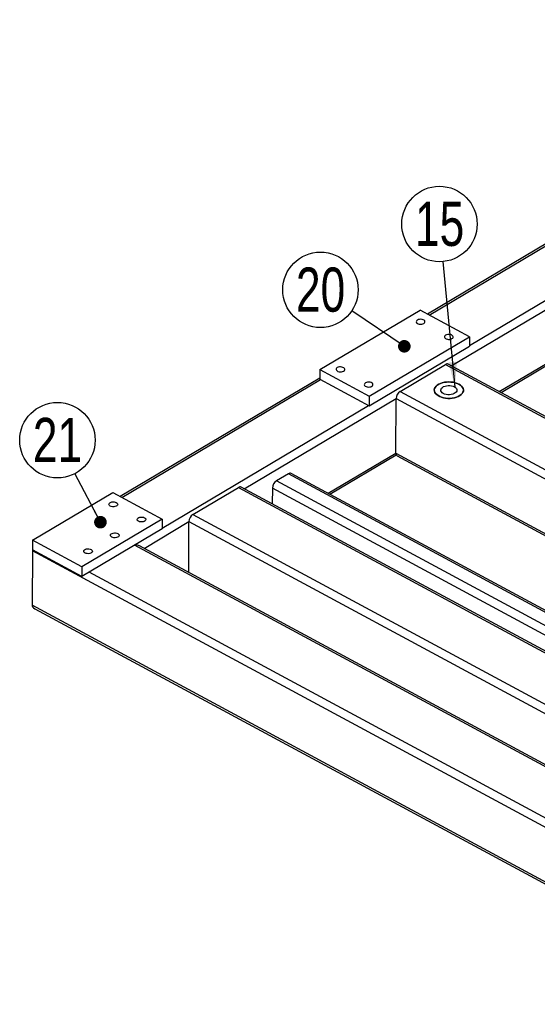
# Model space of a CAD drawing. Header units: millimetres. Extents: x 5 to 589, y 5 to 415.
# Tile 14 of 18: x 369 to 410, y 191 to 269. Entities that reach past the tile are written whole.
import ezdxf

# ---------------------------------------------------------------- set-up
doc = ezdxf.new("R2010")
doc.units = ezdxf.units.MM
doc.layers.add('NOTES', color=6, linetype='Continuous')
doc.layers.add('TRAIT-FORT', color=4, linetype='Continuous', lineweight=25)
doc.styles.add('SLDTEXTSTYLE0', font='TXT', dxfattribs={"width": 0.75})
doc.dimstyles.new('SLDDIMSTYLE3', dxfattribs={"dimtxt": 0.18, "dimasz": 1, "dimexe": 0, "dimexo": 0.0625, "dimgap": 0, "dimtad": 0, "dimtih": 1, "dimtoh": 1, "dimdec": 0, "dimrnd": 1e-09, "dimzin": 0, "dimdsep": 46, "dimtxsty": 'Standard', "dimblk1": 'DOT', "dimblk2": 'DOT', "dimsah": 1, "dimcen": 0.09, "dimadec": 0, "dimazin": 0, "dimtfac": 1, "dimtdec": 0, "dimtofl": 0, "dimtmove": 0, "dimatfit": 3, "dimldrblk": 'DOT', "dimfxl": 1, "dimfrac": 2, "dimtolj": 1, "dimtzin": 0, "dimarcsym": 0})
doc.dimstyles.new('SLDDIMSTYLE8', dxfattribs={"dimtxt": 0.18, "dimasz": 2, "dimexe": 0, "dimexo": 0.0625, "dimgap": 0, "dimtad": 0, "dimtih": 1, "dimtoh": 1, "dimdec": 0, "dimrnd": 1e-09, "dimzin": 0, "dimdsep": 46, "dimtxsty": 'Standard', "dimsah": 1, "dimcen": 0.09, "dimadec": 0, "dimazin": 0, "dimtfac": 2, "dimtdec": 0, "dimtofl": 0, "dimtmove": 0, "dimatfit": 3, "dimfxl": 1, "dimfrac": 2, "dimtolj": 1, "dimtzin": 0, "dimarcsym": 0})

# ---------------------------------------------------------------- blocks, each defined once
blk = doc.blocks.new('SW_NOTE_41')
at = {"layer": 'NOTES', "color": 0}
blk.add_circle((-2.478, 1.669), 2.988, dxfattribs=at)
at = {"layer": 'NOTES', "color": 0, "insert": (-2.469, 3.434), "char_height": 3.5, "attachment_point": 2, "style": 'SLDTEXTSTYLE0'}
blk.add_mtext('20', dxfattribs=at)
blk = doc.blocks.new('_DOT')
at = {"color": 0, "linetype": 'ByBlock', "lineweight": -2}
blk.add_line((-0.5, 0), (-1, 0), dxfattribs=at)
at = {"color": 0, "linetype": 'ByBlock', "const_width": 0.5}
blk.add_lwpolyline([(-0.25, 0, 1), (0.25, 0, 1)], format="xyb", close=True, dxfattribs=at)
blk = doc.blocks.new('SW_NOTE_42')
at = {"layer": 'NOTES', "color": 0}
blk.add_circle((-1.388, 2.646), 2.988, dxfattribs=at)
at = {"layer": 'NOTES', "color": 0, "insert": (-1.379, 4.411), "char_height": 3.5, "attachment_point": 2, "style": 'SLDTEXTSTYLE0'}
blk.add_mtext('21', dxfattribs=at)
blk = doc.blocks.new('SW_NOTE_45')
at = {"layer": 'NOTES', "color": 0}
blk.add_circle((-0.285, 2.974), 2.988, dxfattribs=at)
at = {"layer": 'NOTES', "color": 0, "insert": (-0.275, 4.739), "char_height": 3.5, "attachment_point": 2, "style": 'SLDTEXTSTYLE0'}
blk.add_mtext('15', dxfattribs=at)

msp = doc.modelspace()

# ---------------------------------------------------------------- linework, layer by layer
at = {"layer": 'TRAIT-FORT', "lineweight": 25}
for p, q in [((403.544, 241.829), (449.716, 269.245)), ((404.974, 243.437), (447.53, 268.706)), ((412.554, 252.395), (401.658, 245.925)), ((401.796, 245.85), (412.61, 252.271)), ((393.13, 241.527), (401.07, 246.241)), ((404.977, 244.135), (401.07, 246.241)), ((397.037, 239.42), (404.977, 244.135)), ((404.977, 244.135), (404.974, 243.373)), ((397.034, 238.659), (404.974, 243.373)), ((399.483, 239.797), (403.083, 241.934)), ((403.083, 241.934), (414.245, 235.916)), ((414.371, 235.991), (403.3, 241.96)), ((407.342, 239.781), (411.587, 242.301)), ((407.481, 239.706), (411.615, 242.16)), ((393.13, 241.527), (393.127, 240.765)), ((393.13, 241.527), (397.037, 239.42)), ((393.128, 240.859), (377.308, 231.466)), ((377.447, 231.391), (393.183, 240.735)), ((393.127, 240.765), (397.034, 238.659)), ((399.483, 239.797), (411, 233.587)), ((380.625, 228.978), (396.978, 238.689)), ((387.135, 232.085), (399.164, 239.228)), ((397.037, 239.42), (397.034, 238.659)), ((399.147, 234.914), (399.164, 239.228)), ((399.164, 239.228), (447.833, 212.986)), ((393.781, 231.728), (399.147, 234.914)), ((393.92, 231.653), (399.175, 234.774)), ((399.147, 234.914), (425.547, 220.68)), ((399.246, 234.697), (425.402, 220.593)), ((390.638, 233.279), (389.686, 232.714)), ((439.112, 207.142), (390.638, 233.279)), ((439.239, 207.217), (390.856, 233.305)), ((438.16, 206.576), (389.686, 232.714)), ((370.369, 228.011), (376.721, 231.783)), ((376.721, 231.783), (380.628, 229.676)), ((383.074, 230.053), (386.673, 232.191)), ((386.673, 232.191), (436.068, 205.557)), ((436.286, 205.582), (386.891, 232.216)), ((389.367, 232.144), (389.362, 230.884)), ((437.505, 206.188), (389.367, 232.144)), ((380.628, 229.676), (374.276, 225.904)), ((379.195, 227.37), (382.755, 229.484)), ((380.628, 229.676), (380.625, 228.915)), ((382.739, 225.459), (382.755, 229.484)), ((382.755, 229.484), (432.011, 202.925)), ((383.074, 230.053), (432.469, 203.419)), ((380.625, 228.915), (374.273, 225.143)), ((370.369, 228.011), (370.366, 227.25)), ((374.276, 225.904), (370.369, 228.011)), ((370.35, 227.177), (370.333, 222.864)), ((428.675, 195.728), (370.35, 227.177)), ((374.273, 225.143), (370.366, 227.25)), ((427.737, 201.053), (378.454, 227.626)), ((427.863, 201.128), (378.846, 227.558)), ((374.276, 225.904), (374.273, 225.143)), ((424.228, 198.867), (374.855, 225.489)), ((428.658, 191.415), (370.333, 222.864)), ((370.536, 222.589), (428.651, 191.254))]:
    msp.add_line(p, q, dxfattribs=at)
at = {"layer": 'TRAIT-FORT', "lineweight": 25, "flags": 128}
for points in [[(400.862, 245.454), (400.805, 245.408), (400.773, 245.356), (400.769, 245.3), (400.792, 245.246), (400.842, 245.198), (400.913, 245.159), (401.001, 245.133), (401.098, 245.123), (401.196, 245.128), (401.287, 245.149), (401.365, 245.183), (401.422, 245.228), (401.453, 245.281), (401.458, 245.337), (401.434, 245.391), (401.385, 245.439), (401.313, 245.478), (401.226, 245.503), (401.129, 245.514), (401.031, 245.509), (400.94, 245.488), (400.862, 245.454)], [(403.095, 244.25), (403.038, 244.205), (403.006, 244.152), (403.001, 244.096), (403.025, 244.042), (403.074, 243.994), (403.146, 243.955), (403.234, 243.93), (403.33, 243.919), (403.428, 243.924), (403.52, 243.945), (403.597, 243.979), (403.654, 244.024), (403.686, 244.077), (403.69, 244.133), (403.667, 244.187), (403.617, 244.235), (403.546, 244.274), (403.458, 244.3), (403.361, 244.31), (403.263, 244.305), (403.172, 244.284), (403.095, 244.25)], [(394.51, 241.682), (394.453, 241.637), (394.421, 241.584), (394.417, 241.528), (394.44, 241.474), (394.49, 241.426), (394.561, 241.387), (394.649, 241.362), (394.746, 241.351), (394.844, 241.356), (394.935, 241.377), (395.013, 241.411), (395.069, 241.457), (395.101, 241.509), (395.106, 241.565), (395.082, 241.619), (395.033, 241.667), (394.961, 241.706), (394.874, 241.732), (394.777, 241.742), (394.679, 241.737), (394.587, 241.716), (394.51, 241.682)], [(396.743, 240.478), (396.686, 240.433), (396.654, 240.38), (396.649, 240.325), (396.673, 240.27), (396.722, 240.222), (396.794, 240.184), (396.882, 240.158), (396.978, 240.147), (397.076, 240.152), (397.168, 240.173), (397.245, 240.207), (397.302, 240.253), (397.334, 240.305), (397.338, 240.361), (397.315, 240.415), (397.265, 240.464), (397.194, 240.502), (397.106, 240.528), (397.009, 240.538), (396.911, 240.533), (396.82, 240.513), (396.743, 240.478)], [(404.145, 240.371), (404.008, 240.435), (403.855, 240.486), (403.691, 240.523), (403.519, 240.545), (403.342, 240.553), (403.166, 240.545), (402.995, 240.522), (402.831, 240.484), (402.68, 240.433), (402.545, 240.369), (402.428, 240.294), (402.333, 240.21), (402.262, 240.119), (402.217, 240.023), (402.198, 239.923), (402.206, 239.823), (402.241, 239.725), (402.302, 239.631), (402.387, 239.544), (402.495, 239.464), (402.623, 239.395), (402.769, 239.338), (402.927, 239.294), (403.096, 239.264), (403.271, 239.249), (403.448, 239.249), (403.622, 239.265), (403.79, 239.295), (403.948, 239.34), (404.092, 239.397), (404.218, 239.467), (404.324, 239.547), (404.407, 239.634), (404.466, 239.729), (404.498, 239.827), (404.504, 239.927), (404.482, 240.026), (404.434, 240.122), (404.361, 240.213), (404.263, 240.297), (404.145, 240.371)], [(404.145, 240.371), (404.263, 240.297), (404.361, 240.213), (404.434, 240.122), (404.482, 240.026), (404.504, 239.927), (404.498, 239.827), (404.466, 239.729), (404.407, 239.634), (404.324, 239.547), (404.218, 239.467), (404.092, 239.397), (403.948, 239.34), (403.79, 239.295), (403.622, 239.265), (403.448, 239.249), (403.271, 239.249), (403.096, 239.264), (402.927, 239.294), (402.769, 239.338), (402.623, 239.395), (402.495, 239.464), (402.387, 239.544), (402.302, 239.631), (402.241, 239.725), (402.206, 239.823), (402.198, 239.923), (402.217, 240.023), (402.262, 240.119), (402.333, 240.21), (402.428, 240.294), (402.545, 240.369), (402.68, 240.433), (402.831, 240.484), (402.995, 240.522), (403.166, 240.545), (403.342, 240.553), (403.519, 240.545), (403.691, 240.523), (403.855, 240.486), (404.008, 240.435), (404.145, 240.371)], [(403.792, 240.162), (403.879, 240.104), (403.943, 240.037), (403.981, 239.964), (403.992, 239.889), (403.974, 239.814), (403.93, 239.742), (403.86, 239.678), (403.767, 239.623), (403.657, 239.58), (403.533, 239.552), (403.401, 239.538), (403.267, 239.541), (403.137, 239.559), (403.016, 239.592), (402.91, 239.638), (402.823, 239.696), (402.759, 239.763), (402.721, 239.835), (402.71, 239.911), (402.728, 239.986), (402.772, 240.058), (402.842, 240.122), (402.934, 240.177), (403.045, 240.219), (403.169, 240.248), (403.3, 240.262), (403.434, 240.259), (403.565, 240.241), (403.686, 240.208), (403.792, 240.162)], [(377.002, 231.001), (377.063, 230.957), (377.1, 230.906), (377.11, 230.85), (377.091, 230.795), (377.046, 230.746), (376.979, 230.706), (376.893, 230.678), (376.798, 230.665), (376.699, 230.668), (376.606, 230.686), (376.526, 230.718), (376.465, 230.762), (376.428, 230.814), (376.418, 230.87), (376.436, 230.924), (376.481, 230.974), (376.549, 231.014), (376.634, 231.042), (376.73, 231.055), (376.829, 231.052), (376.922, 231.034), (377.002, 231.001)], [(379.235, 229.798), (379.296, 229.754), (379.333, 229.702), (379.342, 229.646), (379.324, 229.592), (379.279, 229.542), (379.211, 229.502), (379.126, 229.474), (379.03, 229.461), (378.932, 229.464), (378.839, 229.482), (378.758, 229.515), (378.697, 229.559), (378.66, 229.61), (378.651, 229.666), (378.669, 229.721), (378.714, 229.77), (378.782, 229.81), (378.867, 229.838), (378.963, 229.851), (379.061, 229.848), (379.154, 229.83), (379.235, 229.798)], [(377.117, 228.54), (377.178, 228.496), (377.215, 228.445), (377.225, 228.389), (377.206, 228.334), (377.162, 228.285), (377.094, 228.245), (377.009, 228.217), (376.913, 228.204), (376.814, 228.207), (376.721, 228.225), (376.641, 228.257), (376.58, 228.301), (376.543, 228.353), (376.533, 228.409), (376.552, 228.463), (376.597, 228.513), (376.664, 228.553), (376.75, 228.581), (376.845, 228.594), (376.944, 228.591), (377.037, 228.573), (377.117, 228.54)], [(375, 227.283), (375.061, 227.239), (375.098, 227.187), (375.108, 227.132), (375.089, 227.077), (375.044, 227.028), (374.976, 226.987), (374.891, 226.96), (374.796, 226.947), (374.697, 226.949), (374.604, 226.968), (374.524, 227), (374.462, 227.044), (374.426, 227.096), (374.416, 227.151), (374.434, 227.206), (374.479, 227.256), (374.547, 227.296), (374.632, 227.324), (374.728, 227.337), (374.826, 227.334), (374.92, 227.315), (375, 227.283)]]:
    msp.add_lwpolyline(points, dxfattribs=at)
at = {"layer": 'TRAIT-FORT', "lineweight": 25}
for centre, radius, start, end in [((403.214, 241.756), 0.221, 67.01739, 126.43545), ((399.885, 239.198), 0.721, 123.81699, 177.62902), ((399.375, 234.887), 0.23, 173.02987, 235.69142), ((390.77, 233.101), 0.221, 67.01739, 126.43545), ((390.087, 232.115), 0.721, 123.81699, 177.62902), ((386.805, 232.013), 0.221, 67.01739, 126.43545), ((383.475, 229.454), 0.721, 123.81699, 177.62902)]:
    msp.add_arc(centre, radius, start, end, dxfattribs=at)
for centre, start_param, end_param in [((371.002, 227.185), 2.908031, 3.127239), ((371.002, 227.185), 2.908031, 3.127239), ((378.397, 227.276), 0.800119, 1.401189), ((378.397, 227.276), 0.800119, 1.401189), ((370.985, 222.872), 3.127239, 3.941712), ((370.985, 222.872), 3.127239, 3.941712)]:
    msp.add_ellipse(centre, major_axis=(0.652, 0.013), ratio=0.583097, start_param=start_param, end_param=end_param, dxfattribs=at)

# ---------------------------------------------------------------- block references
at = {"layer": 'NOTES'}
for name, p in [('SW_NOTE_45', (402.89, 250.086)), ('SW_NOTE_41', (395.655, 246.18)), ('SW_NOTE_42', (373.721, 233.292))]:
    msp.add_blockref(name, p, dxfattribs=at)

# ---------------------------------------------------------------- leaders
for points, dimstyle in [([(403.844, 240.131), (402.89, 250.086)], 'SLDDIMSTYLE8'), ([(399.821, 243.375), (395.655, 246.18)], 'SLDDIMSTYLE3'), ([(375.742, 229.442), (373.721, 233.292)], 'SLDDIMSTYLE3')]:
    msp.add_leader(points, dimstyle=dimstyle, dxfattribs=at)

doc.saveas('drawing.dxf')
